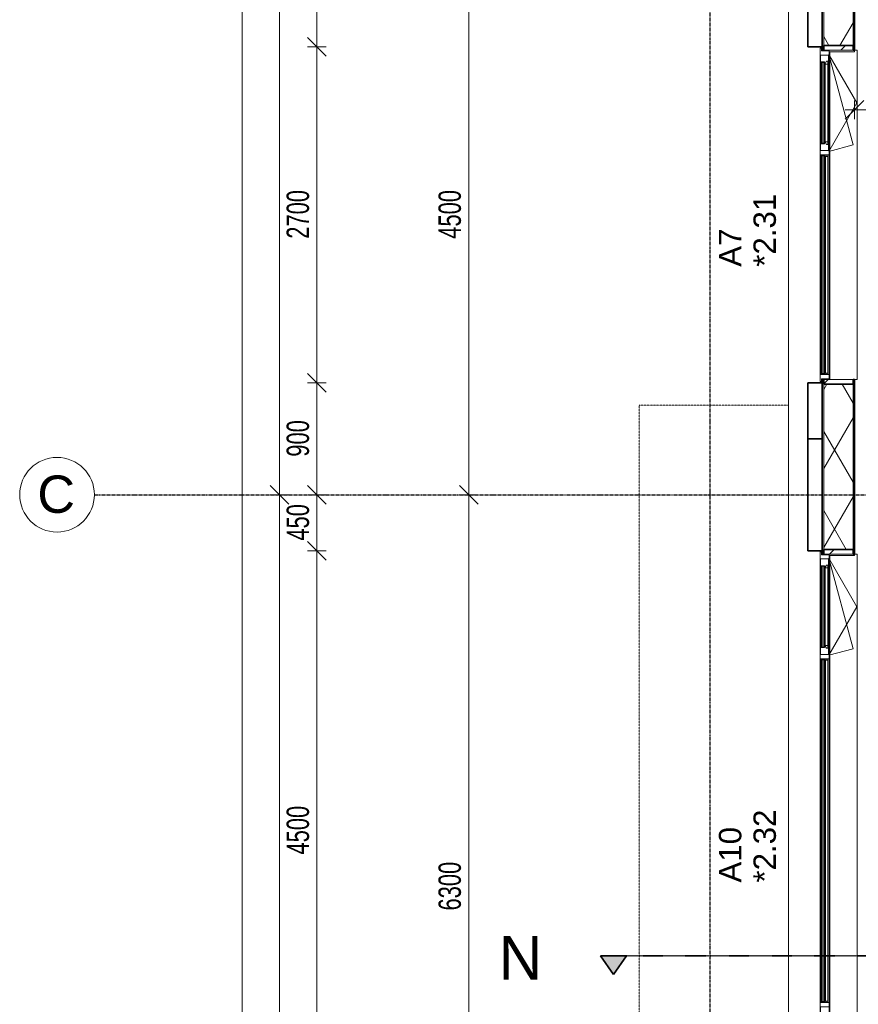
# Model space of a CAD drawing. Header units: millimetres. Extents: x -80560 to 110805, y -11020 to 52719.
# Tile 51 of 182: x 29345 to 36085, y 31104 to 39018. Entities that reach past the tile are written whole.
import ezdxf

# ---------------------------------------------------------------- set-up
doc = ezdxf.new("R2010")
doc.units = ezdxf.units.MM
for name, pattern in [('CENTER2', [20, 8, -4, 4, -4]), ('DASHDOT2', [8, 4, -2, 0, -2]), ('DASHED2-1', [3, 2, -1])]:
    doc.linetypes.add(name, pattern=pattern)
for name, color, linetype, lineweight in [('A-ANNO-DIMS', 211, 'Continuous', 9), ('A-ANNO-DIMS-100', 211, 'Continuous', 9), ('A-FLOR-OVHD', 1, 'DASHED2-1', 18), ('A-GENM', 13, 'Continuous', 18), ('A-GLAZ', 151, 'Continuous', 18), ('A-GLAZ-IDEN', 152, 'Continuous', 18), ('A-GLAZ-SILL', 1, 'Continuous', 18), ('A-WALL', 113, 'Continuous', 35), ('A-WALL-PATT', 111, 'Continuous', 35), ('G-ANNO-SYMB', 111, 'Continuous', 9), ('S-GRID', 1, 'Continuous', 9), ('S-GRID-IDEN', 1, 'Continuous', 9)]:
    doc.layers.add(name, color=color, linetype=linetype, lineweight=lineweight)
doc.styles.add('Arial', font='arial.ttf', dxfattribs={"height": 180})
doc.styles.add('Arial_4', font='arial.ttf', dxfattribs={"height": 350})
doc.styles.add('Arial_5', font='arial.ttf', dxfattribs={"height": 300})
doc.styles.add('Arial_6', font='arial.ttf', dxfattribs={"width": 0.7, "height": 180})
doc.dimstyles.new('n3o_1_8', dxfattribs={"dimscale": 304.8, "dimtxt": 183.646692, "dimasz": 0.492126, "dimexe": 0.246063, "dimexo": 0.0625, "dimgap": 0.032808, "dimtad": 1, "dimdec": 0, "dimdsep": 46, "dimtxsty": 'Arial_6', "dimblk1": 'OBLIQUE', "dimblk2": 'OBLIQUE', "dimsah": 1, "dimcen": 0.09, "dimdle": 0.246063, "dimazin": 0, "dimtfac": 1, "dimtdec": 4, "dimtix": 1, "dimtmove": 0, "dimatfit": 3, "dimfxl": 0.246063, "dimfxlon": 1, "dimtvp": 1, "dimtolj": 1, "dimtzin": 0, "dimarcsym": 2})
doc.dimstyles.new('n3o_1_8_4', dxfattribs={"dimscale": 304.8, "dimtxt": 183.646692, "dimasz": 0.492126, "dimexe": 0.246063, "dimexo": 0.0625, "dimgap": 0.032808, "dimtad": 1, "dimdec": 0, "dimdsep": 46, "dimtxsty": 'Arial_6', "dimblk1": 'OBLIQUE', "dimblk2": 'OBLIQUE', "dimsah": 1, "dimcen": 0.09, "dimdle": 0.246063, "dimazin": 0, "dimtfac": 1, "dimtdec": 4, "dimtix": 1, "dimtmove": 0, "dimatfit": 3, "dimfxl": 0.246063, "dimfxlon": 1, "dimtvp": 1, "dimtolj": 1, "dimtzin": 0, "dimarcsym": 2})
pattern_1 = [(60, (24894.82, 0), (-274.963, 158.75), []), (120, (24894.82, 0), (-274.963, -158.75), [])]
pattern_2 = [(45, (0, 0), (-141.4214, 141.4214), [])]

# ---------------------------------------------------------------- blocks, each defined once
blk = doc.blocks.new('Basic Wall _ 41_WA_n3o_cladding_vertikaal_random_100mm_oorspronkelijk - ___-31301032-DO_02 tweede verdieping')
at = {"layer": 'A-WALL', "lineweight": 18}
for p, q in [((10629, 21879), (10629, 48371)), ((10899, 38800), (10899, 38768)), ((10901, 38773), (10901, 38768)), ((10899, 36132), (10899, 36100)), ((10901, 36132), (10901, 36127)), ((10899, 34750), (10899, 34718)), ((10901, 34723), (10901, 34718))]:
    blk.add_line(p, q, dxfattribs=at)
blk = doc.blocks.new('merk 2700 draaikiep - std-31324494-DO_02 tweede verdieping')
at = {"layer": 'A-GLAZ'}
for p, q in [((-1262, 0), (-1340, 0)), ((-1340, 0), (-1340, -10)), ((-1262, -4), (-1262, 0)), ((460, 0), (460, -4)), ((538, 0), (460, 0)), ((538, -4), (538, 0)), ((1340, 0), (1262, 0)), ((1262, 0), (1262, -4)), ((1340, -10), (1340, 0)), ((-1340, -10), (-1318, -10)), ((-1318, -10), (-1318, -72)), ((-1318, -72), (-1284, -72)), ((-1284, -72), (-1284, -4)), ((-1284, -4), (-1262, -4)), ((460, -4), (482, -4)), ((482, -4), (482, -72)), ((482, -72), (516, -72)), ((516, -72), (516, -4)), ((516, -4), (538, -4)), ((1262, -4), (1284, -4)), ((1284, -4), (1284, -72)), ((1284, -72), (1318, -72)), ((1318, -72), (1318, -10)), ((1318, -10), (1340, -10))]:
    blk.add_line(p, q, dxfattribs=at)
at = {"layer": 'A-GLAZ-SILL'}
for p, q in [((460, 0), (-1262, 0)), ((1262, 0), (538, 0)), ((482, -72), (-1284, -72)), ((460, -4), (-1262, -4)), ((1284, -72), (516, -72)), ((1262, -4), (538, -4))]:
    blk.add_line(p, q, dxfattribs=at)
blk = doc.blocks.new('NLRS_41_GM_WPB_spouwlat-SH_generiek_ISR - 235x38-V199-DO_02 tweede verdieping')
at = {"layer": 'A-GENM'}
h = blk.add_hatch(dxfattribs=at)
h.set_pattern_fill('FP_74', color=256, style=0, pattern_type=2)
h.set_pattern_definition(pattern_2)
h.paths.add_polyline_path([(11148, 38773), (11148, 38811), (10913, 38811), (10913, 38773), (11114.3, 38773)], flags=0)
for p, q in [((11148, 38811), (10913, 38811)), ((10913, 38811), (10913, 38773)), ((11148, 38773), (11148, 38811)), ((10913, 38773), (11148, 38773))]:
    blk.add_line(p, q, dxfattribs=at)
blk = doc.blocks.new('NLRS_41_GM_WPB_spouwlat-SH_generiek_ISR - 235x38-V200-DO_02 tweede verdieping')
at = {"layer": 'A-GENM'}
h = blk.add_hatch(dxfattribs=at)
h.set_pattern_fill('FP_74', color=256, style=0, pattern_type=2)
h.set_pattern_definition(pattern_2)
h.paths.add_polyline_path([(11148, 36089), (11148, 36127), (10913, 36127), (10913, 36089), (11114.3, 36089)], flags=0)
for p, q in [((11148, 36127), (10913, 36127)), ((10913, 36127), (10913, 36089)), ((11148, 36089), (11148, 36127)), ((10913, 36089), (11148, 36089))]:
    blk.add_line(p, q, dxfattribs=at)
blk = doc.blocks.new('41_dagkanten_SH_generiek_ISR - 12x204_5-V201-DO_02 tweede verdieping')
at = {"layer": 'A-GENM'}
for p, q in [((10956, 38773), (10956, 38768)), ((11160.5, 38773), (10956, 38773)), ((10956, 38761), (11160.5, 38761)), ((11160.5, 38761), (11160.5, 38773))]:
    blk.add_line(p, q, dxfattribs=at)
blk = doc.blocks.new('merk 4500 draaikiep 2x - std-31333861-DO_02 tweede verdieping')
at = {"layer": 'A-GLAZ'}
for p, q in [((-2162, 0), (-2240, 0)), ((-2240, 0), (-2240, -10)), ((-2162, -4), (-2162, 0)), ((-1438.07, 0), (-1438.07, -4)), ((-1360.07, 0), (-1438.07, 0)), ((-1360.07, -4), (-1360.07, 0)), ((1359.97, 0), (1359.97, -4)), ((1437.97, 0), (1359.97, 0)), ((1437.97, -4), (1437.97, 0)), ((2240, 0), (2162, 0)), ((2162, 0), (2162, -4)), ((2240, -10), (2240, 0)), ((-2240, -10), (-2218, -10)), ((-2218, -10), (-2218, -72)), ((-2218, -72), (-2184, -72)), ((-2184, -72), (-2184, -4)), ((-2184, -4), (-2162, -4)), ((-1438.07, -4), (-1416.07, -4)), ((-1416.07, -4), (-1416.07, -72)), ((-1416.07, -72), (-1382.07, -72)), ((-1382.07, -72), (-1382.07, -4)), ((-1382.07, -4), (-1360.07, -4)), ((1359.97, -4), (1381.97, -4)), ((1381.97, -4), (1381.97, -72)), ((1381.97, -72), (1415.97, -72)), ((1415.97, -72), (1415.97, -4)), ((1415.97, -4), (1437.97, -4)), ((2162, -4), (2184, -4)), ((2184, -4), (2184, -72)), ((2184, -72), (2218, -72)), ((2218, -72), (2218, -10)), ((2218, -10), (2240, -10))]:
    blk.add_line(p, q, dxfattribs=at)
at = {"layer": 'A-GLAZ-SILL'}
for p, q in [((-1438.07, 0), (-2162, 0)), ((1359.97, 0), (-1360.07, 0)), ((2162, 0), (1437.97, 0)), ((-1416.07, -72), (-2184, -72)), ((-1438.07, -4), (-2162, -4)), ((1381.97, -72), (-1382.07, -72)), ((1359.97, -4), (-1360.07, -4)), ((2184, -72), (1415.97, -72)), ((2162, -4), (1437.97, -4))]:
    blk.add_line(p, q, dxfattribs=at)
blk = doc.blocks.new('NLRS_41_GM_WPB_spouwlat-SH_generiek_ISR - 235x38-V432-DO_02 tweede verdieping')
at = {"layer": 'A-GENM'}
h = blk.add_hatch(dxfattribs=at)
h.set_pattern_fill('FP_74', color=256, style=0, pattern_type=2)
h.set_pattern_definition(pattern_2)
h.paths.add_polyline_path([(11148, 34723), (11148, 34761), (10913, 34761), (10913, 34723), (11114.3, 34723)], flags=0)
for p, q in [((11148, 34761), (10913, 34761)), ((10913, 34761), (10913, 34723)), ((11148, 34723), (11148, 34761)), ((10913, 34723), (11148, 34723))]:
    blk.add_line(p, q, dxfattribs=at)
blk = doc.blocks.new('41_dagkanten_SH_generiek_ISR - 12x204_5-V433-DO_02 tweede verdieping')
at = {"layer": 'A-GENM'}
for p, q in [((10956, 34723), (10956, 34718)), ((11160.5, 34723), (10956, 34723)), ((10956, 34711), (11160.5, 34711)), ((11160.5, 34711), (11160.5, 34723))]:
    blk.add_line(p, q, dxfattribs=at)
blk = doc.blocks.new('30_n3o_RT62_glas met glaslat - Type 1-33645398-DO_02 tweede verdieping')
at = {"layer": 'A-GENM'}
for points in [[(-1377, -5), (-1377, -11), (1377, -11), (1377, -5), (-1248.8, -5)], [(-1377, -25), (-1377, -31), (1377, -31), (1377, -25), (-1248.8, -25)]]:
    blk.add_hatch(color=256, dxfattribs=at).paths.add_polyline_path(points, flags=0)
for p, q in [((1377, -5), (-1377, -5)), ((-1377, -5), (-1377, -11)), ((-1373, -5), (-1377, -5)), ((-1377, -5), (-1377, -31)), ((-1377, -11), (1377, -11)), ((1377, -25), (-1377, -25)), ((-1377, -25), (-1377, -31)), ((-1377, -31), (1377, -31)), ((-1377, -31), (-1373, -31)), ((-1373, -31), (-1373, -5)), ((1377, -5), (1373, -5)), ((1373, -5), (1373, -31)), ((1373, -31), (1377, -31)), ((1377, -11), (1377, -5)), ((1377, -31), (1377, -5)), ((1377, -31), (1377, -25))]:
    blk.add_line(p, q, dxfattribs=at)
blk = doc.blocks.new('31_n3o_RT62_raam binnensponning_770817_v3 - Type 1-33645406-DO_02 tweede verdieping')
at = {"layer": 'A-GENM'}
for p, q in [((-372.015, -62), (-384.015, -62)), ((-384.015, -66), (-372.015, -66)), ((-372.015, -66), (-372.015, -62)), ((372.015, -62), (-372.015, -62)), ((-372.015, -62), (-372.015, -66)), ((-372.015, -66), (372.015, -66)), ((384.015, -62), (372.015, -62)), ((372.015, -62), (372.015, -66)), ((372.015, -66), (372.015, -62)), ((372.015, -66), (384.015, -66))]:
    blk.add_line(p, q, dxfattribs=at)
blk = doc.blocks.new('Mobility Plan Swing v2 - Mobility Plan Swing v2-33563420-DO_02 tweede verdieping')
at = {"layer": 'A-GENM'}
for p, q in [((-390, 0), (0, 225.2)), ((-390, 0), (337.7, 195)), ((0, 225.2), (390, 0)), ((390, 0), (337.7, 195))]:
    blk.add_line(p, q, dxfattribs=at)
blk = doc.blocks.new('DPWP_30_n3o_RT62_glas met glaslat Frame1 - Type 1-33645401-DO_02 tweede verdieping')
at = {"layer": 'A-GENM'}
for p, q in [((-1370, -7.8), (-1382, -15)), ((-1382, -27), (-1370, -27)), ((-1370, -27), (-1370, -7.8)), ((1370, -7.8), (-1370, -7.8)), ((-1370, -7.8), (-1370, -27)), ((-1370, -27), (1370, -27)), ((1370, -27), (1370, -7.8)), ((1382, -15), (1370, -7.8)), ((1370, -7.8), (1370, -27)), ((1370, -27), (1382, -27))]:
    blk.add_line(p, q, dxfattribs=at)
blk = doc.blocks.new('30_n3o_RT62_glas met glaslat - Type 1-33645411-DO_02 tweede verdieping')
at = {"layer": 'A-GENM'}
for points in [[(-329.015, -11), (329.015, -11), (329.015, -5), (-329.015, -5)], [(-329.015, -31), (329.015, -31), (329.015, -25), (-329.015, -25)]]:
    blk.add_hatch(color=256, dxfattribs=at).paths.add_polyline_path(points, flags=0)
for p, q in [((-0.50292, 0), (0.50292, 0)), ((-329.015, -11), (-329.015, -5)), ((-329.015, -5), (329.015, -5)), ((329.015, -11), (-329.015, -11)), ((-329.015, -25), (-329.015, -11)), ((-329.015, -31), (-329.015, -25)), ((-329.015, -25), (329.015, -25)), ((329.015, -31), (-329.015, -31)), ((-325.015, -11), (-325.015, -25)), ((325.015, -25), (325.015, -11)), ((329.015, -11), (329.015, -5)), ((329.015, -11), (329.015, -25)), ((329.015, -31), (329.015, -25))]:
    blk.add_line(p, q, dxfattribs=at)
blk = doc.blocks.new('DPWP_30_n3o_RT62_glas met glaslat Frame1 - Type 1-33645414-DO_02 tweede verdieping')
at = {"layer": 'A-GENM'}
for p, q in [((-334.015, -15), (-317.332, -5)), ((-334.015, -27), (-334.015, -15)), ((-312.015, -27), (-334.015, -27)), ((-317.332, -5), (-312.015, -5)), ((-312.015, -5), (-312.015, -27)), ((312.015, -5), (-312.015, -5)), ((312.015, -27), (-312.015, -27)), ((312.015, -5), (317.332, -5)), ((312.015, -27), (312.015, -5)), ((334.015, -27), (312.015, -27)), ((317.332, -5), (334.015, -15)), ((334.015, -15), (334.015, -27))]:
    blk.add_line(p, q, dxfattribs=at)
blk = doc.blocks.new('30_n3o_RT62_glas met glaslat - Type 1-33663740-DO_02 tweede verdieping')
at = {"layer": 'A-GENM'}
for points in [[(-489.1, -11), (878, -11), (878, -5), (-878, -5), (-878, -11), (-782.7, -11)], [(-489.1, -31), (878, -31), (878, -25), (-878, -25), (-878, -31), (-782.7, -31)]]:
    blk.add_hatch(color=256, dxfattribs=at).paths.add_polyline_path(points, flags=0)
for p, q in [((878, -5), (-878, -5)), ((-878, -5), (-878, -11)), ((-874, -5), (-878, -5)), ((-878, -5), (-878, -31)), ((-878, -11), (878, -11)), ((878, -25), (-878, -25)), ((-878, -25), (-878, -31)), ((-878, -31), (878, -31)), ((-878, -31), (-874, -31)), ((-874, -31), (-874, -5)), ((878, -5), (874, -5)), ((874, -5), (874, -31)), ((874, -31), (878, -31)), ((878, -11), (878, -5)), ((878, -31), (878, -5)), ((878, -31), (878, -25))]:
    blk.add_line(p, q, dxfattribs=at)
blk = doc.blocks.new('31_n3o_RT62_raam binnensponning_770817_v3 - Type 1-33654572-DO_02 tweede verdieping')
at = {"layer": 'A-GENM'}
for p, q in [((-372, -62), (-384, -62)), ((-384, -66), (-372, -66)), ((-372, -66), (-372, -62)), ((372, -62), (-372, -62)), ((-372, -62), (-372, -66)), ((-372, -66), (372, -66)), ((384, -62), (372, -62)), ((372, -62), (372, -66)), ((372, -66), (372, -62)), ((372, -66), (384, -66))]:
    blk.add_line(p, q, dxfattribs=at)
blk = doc.blocks.new('DPWP_30_n3o_RT62_glas met glaslat Frame1 - Type 1-33663743-DO_02 tweede verdieping')
at = {"layer": 'A-GENM'}
for p, q in [((-871, -7.8), (-883, -15)), ((-883, -27), (-871, -27)), ((-871, -27), (-871, -7.8)), ((871, -7.8), (-871, -7.8)), ((-871, -7.8), (-871, -27)), ((-871, -27), (871, -27)), ((871, -27), (871, -7.8)), ((883, -15), (871, -7.8)), ((871, -7.8), (871, -27)), ((871, -27), (883, -27))]:
    blk.add_line(p, q, dxfattribs=at)
blk = doc.blocks.new('30_n3o_RT62_glas met glaslat - Type 1-33654577-DO_02 tweede verdieping')
at = {"layer": 'A-GENM'}
for points in [[(329, -5), (-329, -5), (-329, -11), (329, -11)], [(241.31661, -25), (-329, -25), (-329, -31), (329, -31), (329, -25)]]:
    blk.add_hatch(color=256, dxfattribs=at).paths.add_polyline_path(points, flags=0)
for p, q in [((-0.50292, 0), (0.50292, 0)), ((-329, -11), (-329, -5)), ((-329, -5), (329, -5)), ((329, -11), (-329, -11)), ((-329, -25), (-329, -11)), ((-329, -31), (-329, -25)), ((-329, -25), (329, -25)), ((329, -31), (-329, -31)), ((-325, -11), (-325, -25)), ((325, -25), (325, -11)), ((329, -11), (329, -5)), ((329, -11), (329, -25)), ((329, -31), (329, -25))]:
    blk.add_line(p, q, dxfattribs=at)
blk = doc.blocks.new('DPWP_30_n3o_RT62_glas met glaslat Frame1 - Type 1-33654580-DO_02 tweede verdieping')
at = {"layer": 'A-GENM'}
for p, q in [((-334, -15), (-317.317, -5)), ((-334, -27), (-334, -15)), ((-312, -27), (-334, -27)), ((-317.317, -5), (-312, -5)), ((-312, -5), (-312, -27)), ((312, -5), (-312, -5)), ((312, -27), (-312, -27)), ((312, -5), (317.317, -5)), ((312, -27), (312, -5)), ((334, -27), (312, -27)), ((317.317, -5), (334, -15)), ((334, -15), (334, -27))]:
    blk.add_line(p, q, dxfattribs=at)
blk = doc.blocks.new('NLRS_42_GM_ISR_vensterbank_kunststeen-SH_generiek_ISR - 220x20-33891699-DO_02 tweede verdieping')
at = {"layer": 'A-GENM'}
for p, q in [((-1323, 199.5), (-1323, 220)), ((-1323, 220), (1323, 220)), ((1323, 220), (1323, 199.5)), ((1323, 0), (-1311, 0))]:
    blk.add_line(p, q, dxfattribs=at)
blk = doc.blocks.new('NLRS_42_GM_ISR_vensterbank_kunststeen-SH_generiek_ISR - 220x20-33891870-DO_02 tweede verdieping')
at = {"layer": 'A-GENM'}
for p, q in [((-2211, 0), (2211, 0)), ((-2223, -220), (-2223, -199.5)), ((2223, -220), (-2223, -220)), ((2223, -199.5), (2223, -220))]:
    blk.add_line(p, q, dxfattribs=at)
blk = doc.blocks.new('Section - 00_n3o_sectionmark_detailaanduiding-325618-DO_02 tweede verdieping')
at = {"layer": 'G-ANNO-SYMB'}
blk.add_hatch(color=256, dxfattribs=at).paths.add_polyline_path([(0, 0), (1.05, 1.5), (2.101, 0)], flags=0)
at = {"layer": 'G-ANNO-SYMB', "linetype": 'DASHDOT2', "lineweight": 35}
for p, q in [((1.05, 1.5), (0, 0)), ((2.101, 0), (1.05, 1.5)), ((0, 0), (2.101, 0))]:
    blk.add_line(p, q, dxfattribs=at)
blk = doc.blocks.new('Grid - r_3_0mm-316018-DO_02 tweede verdieping')
at = {"layer": 'S-GRID-IDEN'}
blk.add_circle((0, 0), 3, dxfattribs=at)
blk = doc.blocks.new('DIMBLOCK6-DO_02 tweede verdieping')
at = {"layer": 'A-ANNO-DIMS-100'}
for p, q in [((31734.2, 42400), (31659.2, 42475)), ((31809.2, 42400), (31659.2, 42400)), ((31734.2, 42400), (31734.2, 38800)), ((31734.2, 42400), (31809.2, 42325)), ((31734.2, 42400), (31809.2, 42400)), ((31734.2, 38800), (31659.2, 38875)), ((31809.2, 38800), (31659.2, 38800)), ((31734.2, 38800), (31809.2, 38725)), ((31734.2, 38800), (31809.2, 38800))]:
    blk.add_line(p, q, dxfattribs=at)
at = {"layer": 'A-ANNO-DIMS-100', "color": 0, "insert": (31490.5, 40407.9), "char_height": 180, "width": 461.094, "attachment_point": 1, "rotation": 90, "line_spacing_factor": 0.941778, "style": 'Arial_6'}
blk.add_mtext('3600', dxfattribs=at)
blk = doc.blocks.new('_Oblique')
at = {"color": 0, "linetype": 'ByBlock', "lineweight": -2}
blk.add_line((-0.5, -0.5), (0.5, 0.5), dxfattribs=at)
blk = doc.blocks.new('DIMBLOCK7-DO_02 tweede verdieping')
at = {"layer": 'A-ANNO-DIMS-100'}
for p, q in [((31734.2, 38800), (31659.2, 38875)), ((31809.2, 38800), (31659.2, 38800)), ((31734.2, 38800), (31734.2, 36100)), ((31734.2, 38800), (31809.2, 38725)), ((31734.2, 38800), (31809.2, 38800)), ((31734.2, 36100), (31659.2, 36175)), ((31809.2, 36100), (31659.2, 36100)), ((31734.2, 36100), (31809.2, 36025)), ((31734.2, 36100), (31809.2, 36100))]:
    blk.add_line(p, q, dxfattribs=at)
at = {"layer": 'A-ANNO-DIMS-100', "color": 0, "insert": (31490.5, 37257.9), "char_height": 180, "width": 461.094, "attachment_point": 1, "rotation": 90, "line_spacing_factor": 0.941778, "style": 'Arial_6'}
blk.add_mtext('2700', dxfattribs=at)
blk = doc.blocks.new('DIMBLOCK8-DO_02 tweede verdieping')
at = {"layer": 'A-ANNO-DIMS-100'}
for p, q in [((31734.2, 36100), (31659.2, 36175)), ((31809.2, 36100), (31659.2, 36100)), ((31734.2, 36100), (31734.2, 35200)), ((31734.2, 36100), (31809.2, 36025)), ((31734.2, 36100), (31809.2, 36100)), ((31734.2, 35200), (31659.2, 35275)), ((31809.2, 35200), (31659.2, 35200)), ((31734.2, 35200), (31809.2, 35125)), ((31734.2, 35200), (31809.2, 35200))]:
    blk.add_line(p, q, dxfattribs=at)
at = {"layer": 'A-ANNO-DIMS-100', "color": 0, "insert": (31490.5, 35505.9), "char_height": 180, "width": 345.821, "attachment_point": 1, "rotation": 90, "line_spacing_factor": 0.941778, "style": 'Arial_6'}
blk.add_mtext('900', dxfattribs=at)
blk = doc.blocks.new('DIMBLOCK9-DO_02 tweede verdieping')
at = {"layer": 'A-ANNO-DIMS-100'}
for p, q in [((31734.2, 35200), (31659.2, 35275)), ((31809.2, 35200), (31659.2, 35200)), ((31734.2, 35200), (31734.2, 34750)), ((31734.2, 35200), (31809.2, 35125)), ((31734.2, 35200), (31809.2, 35200)), ((31734.2, 34750), (31659.2, 34825)), ((31809.2, 34750), (31659.2, 34750)), ((31734.2, 34750), (31809.2, 34675)), ((31734.2, 34750), (31809.2, 34750))]:
    blk.add_line(p, q, dxfattribs=at)
at = {"layer": 'A-ANNO-DIMS-100', "color": 0, "insert": (31490.5, 34830.9), "char_height": 180, "width": 345.821, "attachment_point": 1, "rotation": 90, "line_spacing_factor": 0.941778, "style": 'Arial_6'}
blk.add_mtext('450', dxfattribs=at)
blk = doc.blocks.new('DIMBLOCK10-DO_02 tweede verdieping')
at = {"layer": 'A-ANNO-DIMS-100'}
for p, q in [((31734.2, 34750), (31659.2, 34825)), ((31809.2, 34750), (31659.2, 34750)), ((31734.2, 34750), (31734.2, 30250)), ((31734.2, 34750), (31809.2, 34675)), ((31734.2, 34750), (31809.2, 34750)), ((31734.2, 30250), (31659.2, 30325)), ((31809.2, 30250), (31659.2, 30250)), ((31734.2, 30250), (31809.2, 30175)), ((31734.2, 30250), (31809.2, 30250))]:
    blk.add_line(p, q, dxfattribs=at)
at = {"layer": 'A-ANNO-DIMS-100', "color": 0, "insert": (31490.5, 32307.9), "char_height": 180, "width": 461.094, "attachment_point": 1, "rotation": 90, "line_spacing_factor": 0.941778, "style": 'Arial_6'}
blk.add_mtext('4500', dxfattribs=at)
blk = doc.blocks.new('DIMBLOCK169-DO_02 tweede verdieping')
at = {"layer": 'A-ANNO-DIMS-100'}
for p, q in [((31434.2, 47800), (31359.2, 47875)), ((31509.2, 47800), (31359.2, 47800)), ((31434.2, 47800), (31434.2, 35200)), ((31434.2, 47800), (31509.2, 47725)), ((31434.2, 47800), (31509.2, 47800)), ((31434.2, 35200), (31359.2, 35275)), ((31509.2, 35200), (31359.2, 35200)), ((31434.2, 35200), (31509.2, 35125)), ((31434.2, 35200), (31509.2, 35200))]:
    blk.add_line(p, q, dxfattribs=at)
at = {"layer": 'A-ANNO-DIMS-100', "color": 0, "insert": (31190.5, 41259.8), "char_height": 180, "width": 576.368, "attachment_point": 1, "rotation": 90, "line_spacing_factor": 0.941778, "style": 'Arial_6'}
blk.add_mtext('12600', dxfattribs=at)
blk = doc.blocks.new('DIMBLOCK170-DO_02 tweede verdieping')
at = {"layer": 'A-ANNO-DIMS-100'}
for p, q in [((31434.2, 35200), (31359.2, 35275)), ((31509.2, 35200), (31359.2, 35200)), ((31434.2, 35200), (31434.2, 22600)), ((31434.2, 35200), (31509.2, 35125)), ((31434.2, 35200), (31509.2, 35200)), ((31434.2, 22600), (31359.2, 22675)), ((31509.2, 22600), (31359.2, 22600)), ((31434.2, 22600), (31509.2, 22525)), ((31434.2, 22600), (31509.2, 22600))]:
    blk.add_line(p, q, dxfattribs=at)
at = {"layer": 'A-ANNO-DIMS-100', "color": 0, "insert": (31190.5, 28659.8), "char_height": 180, "width": 576.368, "attachment_point": 1, "rotation": 90, "line_spacing_factor": 0.941778, "style": 'Arial_6'}
blk.add_mtext('12600', dxfattribs=at)
blk = doc.blocks.new('DIMBLOCK174-DO_02 tweede verdieping')
at = {"layer": 'A-ANNO-DIMS-100'}
for p, q in [((31134.2, 48371), (31059.2, 48446)), ((31134.2, 9354), (31134.2, 48446)), ((31209.2, 48371), (31059.2, 48371)), ((31134.2, 48371), (31209.2, 48296)), ((31134.2, 48371), (31209.2, 48371)), ((31134.2, 9429), (31059.2, 9504)), ((31209.2, 9429), (31059.2, 9429)), ((31134.2, 9429), (31209.2, 9354)), ((31134.2, 9429), (31209.2, 9429))]:
    blk.add_line(p, q, dxfattribs=at)
at = {"layer": 'A-ANNO-DIMS-100', "color": 0, "insert": (30890.5, 28659.8), "char_height": 180, "width": 576.368, "attachment_point": 1, "rotation": 90, "line_spacing_factor": 0.941778, "style": 'Arial_6'}
blk.add_mtext('38942', dxfattribs=at)
blk = doc.blocks.new('DIMBLOCK193-DO_02 tweede verdieping')
at = {"layer": 'A-ANNO-DIMS-100'}
for p, q in [((36055.3, 38293.1), (36130.3, 38368.1)), ((36055.3, 38368.1), (36055.3, 38218.1)), ((36055.3, 38293.1), (36055.3, 38368.1)), ((41144.8, 38293.1), (41219.8, 38368.1)), ((41144.8, 38368.1), (41144.8, 38218.1)), ((41144.8, 38293.1), (41144.8, 38368.1)), ((35980.3, 38293.1), (41144.8, 38293.1)), ((36055.3, 38293.1), (35980.3, 38218.1)), ((41144.8, 38293.1), (41069.8, 38218.1))]:
    blk.add_line(p, q, dxfattribs=at)
at = {"layer": 'A-ANNO-DIMS-100', "color": 0, "insert": (38407.9, 38536.7), "char_height": 180, "width": 461.094, "attachment_point": 1, "line_spacing_factor": 0.941778, "style": 'Arial_6'}
blk.add_mtext('5090', dxfattribs=at)
blk = doc.blocks.new('DIMBLOCK665-DO_02 tweede verdieping')
at = {"layer": 'A-ANNO-DIMS-100'}
for p, q in [((32954.9, 39700), (32879.9, 39775)), ((33029.9, 39700), (32879.9, 39700)), ((32954.9, 39700), (32954.9, 35200)), ((32954.9, 39700), (33029.9, 39625)), ((32954.9, 39700), (33029.9, 39700)), ((32954.9, 35200), (32879.9, 35275)), ((33029.9, 35200), (32879.9, 35200)), ((32954.9, 35200), (33029.9, 35125)), ((32954.9, 35200), (33029.9, 35200))]:
    blk.add_line(p, q, dxfattribs=at)
at = {"layer": 'A-ANNO-DIMS-100', "color": 0, "insert": (32711.2, 37257.9), "char_height": 180, "width": 461.094, "attachment_point": 1, "rotation": 90, "line_spacing_factor": 0.941778, "style": 'Arial_6'}
blk.add_mtext('4500', dxfattribs=at)
blk = doc.blocks.new('DIMBLOCK666-DO_02 tweede verdieping')
at = {"layer": 'A-ANNO-DIMS-100'}
for p, q in [((32954.9, 35200), (32879.9, 35275)), ((33029.9, 35200), (32879.9, 35200)), ((32954.9, 35200), (32954.9, 28900)), ((32954.9, 35200), (33029.9, 35125)), ((32954.9, 35200), (33029.9, 35200)), ((32954.9, 28900), (32879.9, 28975)), ((33029.9, 28900), (32879.9, 28900)), ((32954.9, 28900), (33029.9, 28825)), ((32954.9, 28900), (33029.9, 28900))]:
    blk.add_line(p, q, dxfattribs=at)
at = {"layer": 'A-ANNO-DIMS-100', "color": 0, "insert": (32711.2, 31857.9), "char_height": 180, "width": 461.094, "attachment_point": 1, "rotation": 90, "line_spacing_factor": 0.941778, "style": 'Arial_6'}
blk.add_mtext('6300', dxfattribs=at)

msp = doc.modelspace()

# ---------------------------------------------------------------- hatches: boundary and pattern name
at = {"layer": 'A-WALL-PATT', "lineweight": 18}
h = msp.add_hatch(dxfattribs=at)
h.set_pattern_fill('FP_81', color=256, style=0, pattern_type=2)
h.set_pattern_definition([(270, (35795.82, 41516.626), (50, 9e-14), [])])
h.paths.add_polyline_path([(35795.8, 35193.8), (35807.8, 35193.8), (35807.8, 36127), (35795.8, 36127), (35795.8, 35583.6)], flags=0)
h.paths.add_polyline_path([(35807.8, 38773), (35807.8, 42427), (35795.8, 42427), (35795.8, 38773)], flags=0)
h.paths.add_polyline_path([(35795.8, 46873), (35807.8, 46873), (35807.8, 48087), (35795.8, 48087), (35795.8, 46914.5)], flags=0)
h = msp.add_hatch(dxfattribs=at)
h.set_pattern_fill('FP_2', color=256, style=0, pattern_type=2)
h.set_pattern_definition(pattern_1)
h.paths.add_polyline_path([(36009.1, 35193.8), (36042.8, 35193.8), (36042.8, 36089), (35807.8, 36089), (35807.8, 35193.8)], flags=0)
h.paths.add_polyline_path([(35807.8, 38811), (36042.8, 38811), (36042.8, 42389), (35807.8, 42389), (35807.8, 38916.2)], flags=0)
h.paths.add_polyline_path([(35807.8, 46911), (36042.8, 46911), (36042.8, 47852), (35807.8, 47852), (35807.8, 46914.5)], flags=0)
h = msp.add_hatch(dxfattribs=at)
h.set_pattern_fill('FP_82', color=256, angle=90, style=0, pattern_type=2)
h.set_pattern_definition([(1e-13, (35795.82, 41516.626), (-9e-14, 50), [])])
h.paths.add_polyline_path([(36055.3, 35193.8), (36055.3, 36127), (36042.8, 36127), (36042.8, 35193.8)], flags=0)
h.paths.add_polyline_path([(36055.3, 38773), (36055.3, 42427), (36042.8, 42427), (36042.8, 38773)], flags=0)
h.paths.add_polyline_path([(36055.3, 46873), (36055.3, 47839.5), (36042.8, 47839.5), (36042.8, 46873)], flags=0)
h = msp.add_hatch(dxfattribs=at)
h.set_pattern_fill('FP_135', color=256, style=0, pattern_type=2)
h.set_pattern_definition([(270, (35795.82, 28802.126), (50, -1e-13), [])])
h.paths.add_polyline_path([(35807.8, 22163), (35807.8, 23077), (35795.8, 23077), (35795.8, 22163)], flags=0)
h.paths.add_polyline_path([(35807.8, 24823), (35807.8, 25777), (35795.8, 25777), (35795.8, 24823)], flags=0)
h.paths.add_polyline_path([(35807.8, 28423), (35807.8, 30277), (35795.8, 30277), (35795.8, 28423)], flags=0)
h.paths.add_polyline_path([(35807.8, 34723), (35807.8, 35193.8), (35795.8, 35193.8), (35795.8, 34723)], flags=0)
h = msp.add_hatch(dxfattribs=at)
h.set_pattern_fill('FP_2', color=256, style=0, pattern_type=2)
h.set_pattern_definition(pattern_1)
h.paths.add_polyline_path([(35807.8, 22398), (36042.8, 22398), (36042.8, 23039), (35807.8, 23039), (35807.8, 22410.5)], flags=0)
h.paths.add_polyline_path([(36042.8, 24861), (36042.8, 25739), (35807.8, 25739), (35807.8, 24861), (36009.1, 24861)], flags=0)
h.paths.add_polyline_path([(36009.1, 28461), (36042.8, 28461), (36042.8, 30239), (35807.8, 30239), (35807.8, 28461)], flags=0)
h.paths.add_polyline_path([(36042.8, 34761), (36042.8, 35193.8), (35807.8, 35193.8), (35807.8, 34761), (36009.1, 34761)], flags=0)
h = msp.add_hatch(dxfattribs=at)
h.set_pattern_fill('FP_136', color=256, angle=90, style=0, pattern_type=2)
h.set_pattern_definition([(360, (35795.82, 28802.126), (1e-13, 50), [])])
h.paths.add_polyline_path([(36055.3, 22410.5), (36055.3, 23077), (36042.8, 23077), (36042.8, 22410.5)], flags=0)
h.paths.add_polyline_path([(36055.3, 24823), (36055.3, 25777), (36042.8, 25777), (36042.8, 24823)], flags=0)
h.paths.add_polyline_path([(36055.3, 28423), (36055.3, 30277), (36042.8, 30277), (36042.8, 28423)], flags=0)
h.paths.add_polyline_path([(36055.3, 34723), (36055.3, 35193.8), (36042.8, 35193.8), (36042.8, 34723)], flags=0)

# ---------------------------------------------------------------- linework, layer by layer
at = {"layer": 'A-FLOR-OVHD'}
for p, q in [((35523.8, 21879), (35523.8, 48371)), ((35523.8, 35921), (34323.8, 35921)), ((34323.8, 35921), (34323.8, 9429))]:
    msp.add_line(p, q, dxfattribs=at)
at = {"layer": 'A-WALL'}
for p, q in [((35795.8, 42427), (35795.8, 38773)), ((36055.3, 38773), (36055.3, 42427)), ((35678.8, 42400), (35678.8, 38800)), ((35678.8, 38800), (35795.8, 38800)), ((35807.8, 38773), (35807.8, 38811)), ((35807.8, 38811), (36042.8, 38811)), ((36042.8, 38811), (36042.8, 38773)), ((35795.8, 38773), (35807.8, 38773)), ((36042.8, 38773), (36055.3, 38773)), ((35678.8, 36100), (35678.8, 34750)), ((35795.8, 36100), (35678.8, 36100)), ((35807.8, 36127), (35795.8, 36127)), ((35795.8, 36127), (35795.8, 34723)), ((35807.8, 36089), (35807.8, 36127)), ((36055.3, 36127), (36042.8, 36127)), ((36042.8, 36127), (36042.8, 36089)), ((36055.3, 34723), (36055.3, 36127)), ((36042.8, 36089), (35807.8, 36089)), ((35795.8, 35650), (35678.8, 35650)), ((35678.8, 34750), (35795.8, 34750)), ((35807.8, 34723), (35807.8, 34761)), ((35807.8, 34761), (36042.8, 34761)), ((36042.8, 34761), (36042.8, 34723)), ((35795.8, 34723), (35807.8, 34723)), ((36042.8, 34723), (36055.3, 34723))]:
    msp.add_line(p, q, dxfattribs=at)
at = {"layer": 'A-WALL', "lineweight": 18}
for p, q in [((35807.8, 42389), (35807.8, 38811)), ((36042.8, 42389), (36042.8, 38811)), ((35807.8, 38768), (35807.8, 38773)), ((35807.8, 36127), (35807.8, 36132)), ((35807.8, 36089), (35807.8, 34761)), ((36042.8, 36089), (36042.8, 34761)), ((35807.8, 34718), (35807.8, 34723))]:
    msp.add_line(p, q, dxfattribs=at)
at = {"layer": 'G-ANNO-SYMB', "linetype": 'DASHDOT2', "lineweight": 35}
msp.add_line((34013.4, 31493.3), (90414.6, 31493.3), dxfattribs=at)
at = {"layer": 'S-GRID', "linetype": 'CENTER2', "lineweight": 25}
for p, q in [((34894.8, 4383.3), (34894.8, 52119.1)), ((29945.3, 35200), (110204.9, 35200))]:
    msp.add_line(p, q, dxfattribs=at)

# ---------------------------------------------------------------- block references
at = {"layer": 'A-GENM'}
for name in ['NLRS_41_GM_WPB_spouwlat-SH_generiek_ISR - 235x38-V199-DO_02 tweede verdieping', '41_dagkanten_SH_generiek_ISR - 12x204_5-V201-DO_02 tweede verdieping', 'NLRS_41_GM_WPB_spouwlat-SH_generiek_ISR - 235x38-V200-DO_02 tweede verdieping', 'NLRS_41_GM_WPB_spouwlat-SH_generiek_ISR - 235x38-V432-DO_02 tweede verdieping', '41_dagkanten_SH_generiek_ISR - 12x204_5-V433-DO_02 tweede verdieping']:
    msp.add_blockref(name, (24894.8, 0), dxfattribs=at)
for name, p, rotation in [('31_n3o_RT62_raam binnensponning_770817_v3 - Type 1-33654572-DO_02 tweede verdieping', (35782.8, 38350), 89.99999999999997), ('Mobility Plan Swing v2 - Mobility Plan Swing v2-33563420-DO_02 tweede verdieping', (35848.8, 38350), 269.9999999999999), ('NLRS_42_GM_ISR_vensterbank_kunststeen-SH_generiek_ISR - 220x20-33891699-DO_02 tweede verdieping', (35855.8, 37450), 269.9999999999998), ('30_n3o_RT62_glas met glaslat - Type 1-33654577-DO_02 tweede verdieping', (35782.8, 38350), 89.99999999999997), ('DPWP_30_n3o_RT62_glas met glaslat Frame1 - Type 1-33654580-DO_02 tweede verdieping', (35813.8, 38350), 89.99999999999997), ('30_n3o_RT62_glas met glaslat - Type 1-33663740-DO_02 tweede verdieping', (35782.8, 37049), 89.99999999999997), ('DPWP_30_n3o_RT62_glas met glaslat Frame1 - Type 1-33663743-DO_02 tweede verdieping', (35813.8, 37049), 89.99999999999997), ('31_n3o_RT62_raam binnensponning_770817_v3 - Type 1-33645406-DO_02 tweede verdieping', (35782.8, 34300), 89.9999999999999), ('Mobility Plan Swing v2 - Mobility Plan Swing v2-33563420-DO_02 tweede verdieping', (35848.8, 34300), 269.9999999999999), ('NLRS_42_GM_ISR_vensterbank_kunststeen-SH_generiek_ISR - 220x20-33891870-DO_02 tweede verdieping', (35855.8, 32500), 89.9999999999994), ('30_n3o_RT62_glas met glaslat - Type 1-33645411-DO_02 tweede verdieping', (35782.8, 34300), 89.9999999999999), ('DPWP_30_n3o_RT62_glas met glaslat Frame1 - Type 1-33645414-DO_02 tweede verdieping', (35813.8, 34300), 89.9999999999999), ('30_n3o_RT62_glas met glaslat - Type 1-33645398-DO_02 tweede verdieping', (35782.8, 32499.9), 89.9999999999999), ('DPWP_30_n3o_RT62_glas met glaslat Frame1 - Type 1-33645401-DO_02 tweede verdieping', (35813.8, 32499.9), 89.9999999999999)]:
    msp.add_blockref(name, p, dxfattribs=dict(at, rotation=rotation))
at = {"layer": 'A-GLAZ'}
for name, p, rotation in [('merk 2700 draaikiep - std-31324494-DO_02 tweede verdieping', (35778.8, 37450), 89.99999999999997), ('merk 4500 draaikiep 2x - std-31333861-DO_02 tweede verdieping', (35778.8, 32500), 89.9999999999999)]:
    msp.add_blockref(name, p, dxfattribs=dict(at, rotation=rotation))
at = {"layer": 'A-WALL', "lineweight": 18}
msp.add_blockref('Basic Wall _ 41_WA_n3o_cladding_vertikaal_random_100mm_oorspronkelijk - ___-31301032-DO_02 tweede verdieping', (24894.8, 0), dxfattribs=at)
at = {"layer": 'G-ANNO-SYMB', "linetype": 'DASHDOT2', "lineweight": 35, "extrusion": (0, 0, -1), "xscale": 99.99999999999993, "yscale": 99.99999999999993, "zscale": 99.99999999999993, "rotation": 180}
msp.add_blockref('Section - 00_n3o_sectionmark_detailaanduiding-325618-DO_02 tweede verdieping', (-34013.4, 31493.3), dxfattribs=at)
at = {"layer": 'S-GRID-IDEN', "xscale": 99.99999999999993, "yscale": 99.99999999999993, "zscale": 99.99999999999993, "rotation": 269.9999999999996}
msp.add_blockref('Grid - r_3_0mm-316018-DO_02 tweede verdieping', (29645.3, 35200), dxfattribs=at)

# ---------------------------------------------------------------- texts
at = {"layer": 'A-GLAZ-IDEN', "lineweight": 9, "char_height": 180, "attachment_point": 1, "rotation": 90, "style": 'Arial'}
for s, insert, width in [('*2.31', (35242.9, 37032.3), 697.468), ('A7', (34965.1, 37032.3), 368.776), ('*2.32', (35242.9, 32082.3), 697.468), ('A10', (34965.1, 32082.3), 537.131)]:
    msp.add_mtext(s, dxfattribs=dict(at, insert=insert, width=width))
at = {"layer": 'G-ANNO-SYMB', "insert": (33193.6, 31653.3), "char_height": 350, "width": 432.911, "attachment_point": 1, "style": 'Arial_4'}
msp.add_mtext('N', dxfattribs=at)
at = {"layer": 'S-GRID-IDEN', "insert": (29487.2, 35354.5), "char_height": 300, "width": 368.776, "attachment_point": 1, "style": 'Arial_5'}
msp.add_mtext('C', dxfattribs=at)

# ---------------------------------------------------------------- dimensions: what is measured, and where the dimension line sits
at = {"layer": 'A-ANNO-DIMS'}
for base, p1, p2, dimstyle, override, picture, middle in [((31134.2, 48371), (31209.2, 9429), (31209.2, 48371), 'n3o_1_8', {"dimpost": '<>', "dimfxl": 38942}, 'DIMBLOCK174-DO_02 tweede verdieping', (31032.2, 28900)), ((31434.2, 35200), (31509.2, 47800), (31509.2, 35200), 'n3o_1_8', {"dimpost": '<>', "dimfxl": 12600}, 'DIMBLOCK169-DO_02 tweede verdieping', (31332.3, 41500)), ((31734.2, 38800), (31809.2, 42400), (31809.2, 38800), 'n3o_1_8', {"dimpost": '<>', "dimfxl": 3600}, 'DIMBLOCK6-DO_02 tweede verdieping', (31632.2, 40600)), ((32954.9, 35200), (33029.9, 39700), (33029.9, 35200), 'n3o_1_8_4', {"dimpost": '<>', "dimfxl": 4500}, 'DIMBLOCK665-DO_02 tweede verdieping', (32852.9, 37450)), ((31734.2, 36100), (31809.2, 38800), (31809.2, 36100), 'n3o_1_8', {"dimpost": '<>', "dimfxl": 2700}, 'DIMBLOCK7-DO_02 tweede verdieping', (31632.3, 37450)), ((31734.2, 35200), (31809.2, 36100), (31809.2, 35200), 'n3o_1_8', {"dimpost": '<>', "dimfxl": 900}, 'DIMBLOCK8-DO_02 tweede verdieping', (31632.3, 35650)), ((31434.2, 22600), (31509.2, 35200), (31509.2, 22600), 'n3o_1_8', {"dimpost": '<>', "dimfxl": 12600}, 'DIMBLOCK170-DO_02 tweede verdieping', (31332.3, 28900)), ((31734.2, 34750), (31809.2, 35200), (31809.2, 34750), 'n3o_1_8', {"dimpost": '<>', "dimfxl": 450}, 'DIMBLOCK9-DO_02 tweede verdieping', (31632.3, 34975)), ((32954.9, 28900), (33029.9, 35200), (33029.9, 28900), 'n3o_1_8_4', {"dimpost": '<>', "dimfxl": 6300}, 'DIMBLOCK666-DO_02 tweede verdieping', (32852.9, 32050)), ((31734.2, 30250), (31809.2, 34750), (31809.2, 30250), 'n3o_1_8', {"dimpost": '<>', "dimfxl": 4500}, 'DIMBLOCK10-DO_02 tweede verdieping', (31632.3, 32500))]:
    dim = msp.add_linear_dim(base=base, p1=p1, p2=p2, angle=90, dimstyle=dimstyle, override=override, dxfattribs=at)
    dim.commit()
    dim.dimension.update_dxf_attribs({"geometry": picture, "text_midpoint": middle})
dim = msp.add_linear_dim(base=(41144.8189632, 38293.0586449), p1=(36055.3189632, 38368.0586449), p2=(41144.8189632, 38368.0586449), dimstyle='n3o_1_8', override={"dimpost": '<>', "dimfxl": 5089.5}, dxfattribs=at)
dim.commit()
dim.dimension.update_dxf_attribs({"geometry": 'DIMBLOCK193-DO_02 tweede verdieping', "text_midpoint": (38600.0689632, 38394.9617832)})

doc.saveas('drawing.dxf')
